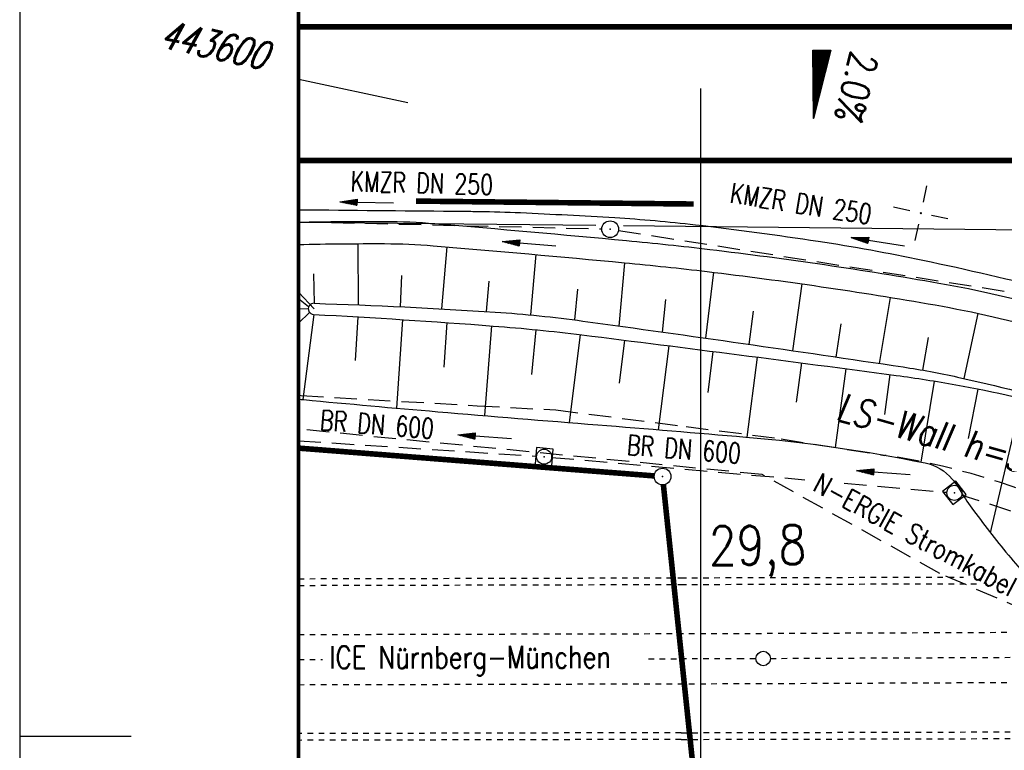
# Model space of a CAD drawing. Extents: x 0 to 1135, y 0 to 420.
# Tile 3 of 77: x 0 to 88, y 147 to 213. Entities that reach past the tile are written whole.
import ezdxf
from ezdxf.enums import TextEntityAlignment as Align

# ---------------------------------------------------------------- set-up
doc = ezdxf.new("R2010")
doc.units = 0
doc.header["$LTSCALE"] = 2
doc.header["$MEASUREMENT"] = 0
for name, pattern in [('ACAD_ISO03W100', [0.5, 0.25, -0.25]), ('ACAD_ISO05W100', [0.5, 0.25, -0.25]), ('AUSGEZOGEN', [0]), ('EinAusfädelung', [3.5, 2.5, -1]), ('GEMARKBAB', [3.7, 2, -0.5, 0.1, -0.5, 0.1, -0.5]), ('GESTRICH-X2', [1.5, 1, -0.5])]:
    doc.linetypes.add(name, pattern=pattern)
doc.layers.get('0').update_dxf_attribs({"color": 8, "linetype": 'AUSGEZOGEN'})
for name, color, linetype in [('Bahnachse', 7, 'CONTINUOUS'), ('BOESCHG', 8, 'AUSGEZOGEN'), ('BW-SCHRIFT', 8, 'AUSGEZOGEN'), ('EINAUSF', 8, 'EinAusfädelung'), ('FBRTOP', 8, 'AUSGEZOGEN'), ('GEF', 8, 'AUSGEZOGEN'), ('GEMARKGRZ', 8, 'GEMARKBAB'), ('Gleisachsen', 7, 'CONTINUOUS'), ('GRENZL-BAB', 7, 'AUSGEZOGEN'), ('GRENZP-BAB', 7, 'AUSGEZOGEN'), ('KANAL', 200, 'GESTRICH-X2'), ('LAERMWAND', 8, 'AUSGEZOGEN'), ('MULDE', 8, 'AUSGEZOGEN'), ('NETZ', 250, 'AUSGEZOGEN'), ('NZ', 8, 'AUSGEZOGEN'), ('PFEIL', 200, 'CONTINUOUS'), ('PFEILTOP', 8, 'AUSGEZOGEN'), ('RAHMEN', 250, 'AUSGEZOGEN'), ('SCHRIFT', 8, 'AUSGEZOGEN'), ('SCHSYMBOL', 200, 'AUSGEZOGEN'), ('STROMLTG', 8, 'AUSGEZOGEN'), ('TEXTO', 200, 'CONTINUOUS'), ('TUNNEL', 15, 'CONTINUOUS')]:
    doc.layers.add(name, color=color, linetype=linetype)
doc.styles.add('ROMANS', font='romans.shx', dxfattribs={"width": 0.8})

# ---------------------------------------------------------------- blocks, each defined once
blk = doc.blocks.new('IKR')
at = {"color": 0}
for p, q in [((0, 1), (0, 2.5)), ((-2.5, 0), (-1, 0)), ((1, 0), (2.5, 0)), ((0, -2.5), (0, -1))]:
    blk.add_line(p, q, dxfattribs=at)
blk.add_circle((0, 0), 0.05, dxfattribs=at)
blk.add_point((0, 0), dxfattribs=at)
blk = doc.blocks.new('*X16')
at = {"color": 0}
for p, q in [((725.827, 193.844), (727.436, 195.453)), ((725.827, 193.853), (727.427, 195.453)), ((725.827, 193.861), (727.418, 195.453)), ((725.827, 193.87), (727.409, 195.453)), ((725.827, 193.879), (727.401, 195.453)), ((725.827, 193.888), (727.392, 195.453)), ((725.827, 193.897), (727.383, 195.453)), ((725.827, 193.906), (727.374, 195.453)), ((725.827, 193.914), (727.365, 195.453)), ((725.827, 193.923), (727.356, 195.453)), ((725.827, 193.932), (727.347, 195.453)), ((725.827, 193.941), (727.339, 195.453)), ((725.827, 193.95), (727.33, 195.453)), ((725.827, 193.959), (727.321, 195.453)), ((725.827, 193.967), (727.312, 195.453)), ((725.827, 193.976), (727.303, 195.453)), ((725.827, 193.985), (727.294, 195.453)), ((725.827, 193.994), (727.286, 195.453)), ((725.827, 194.003), (727.277, 195.453)), ((725.827, 194.012), (727.268, 195.453)), ((725.827, 194.02), (727.259, 195.453)), ((725.827, 194.029), (727.25, 195.453)), ((725.827, 194.038), (727.241, 195.453)), ((725.827, 194.047), (727.233, 195.453)), ((725.827, 194.056), (727.224, 195.453)), ((725.827, 194.065), (727.215, 195.453)), ((725.827, 194.073), (727.206, 195.453)), ((725.827, 194.082), (727.197, 195.453)), ((725.827, 194.091), (727.188, 195.453)), ((725.827, 194.1), (727.18, 195.453)), ((725.827, 194.109), (727.171, 195.453)), ((725.827, 194.118), (727.162, 195.453)), ((725.827, 194.127), (727.153, 195.453)), ((725.827, 194.135), (727.144, 195.453)), ((725.827, 194.144), (727.135, 195.453)), ((725.827, 194.153), (727.127, 195.453)), ((725.827, 194.162), (727.118, 195.453)), ((725.827, 194.171), (727.109, 195.453)), ((725.827, 194.18), (727.1, 195.453)), ((725.827, 194.188), (727.091, 195.453)), ((725.827, 194.197), (727.082, 195.453)), ((725.827, 194.206), (727.073, 195.453)), ((725.827, 194.215), (727.065, 195.453)), ((725.827, 194.224), (727.056, 195.453)), ((725.827, 194.233), (727.047, 195.453)), ((725.827, 194.241), (727.038, 195.453)), ((725.827, 194.25), (727.029, 195.453)), ((725.827, 194.259), (727.02, 195.453)), ((725.827, 194.268), (727.012, 195.453)), ((725.827, 194.277), (727.003, 195.453)), ((725.827, 194.286), (726.994, 195.453)), ((725.827, 194.294), (726.985, 195.453)), ((725.827, 194.303), (726.976, 195.453)), ((725.827, 194.312), (726.967, 195.453)), ((725.827, 194.321), (726.959, 195.453)), ((725.827, 194.33), (726.95, 195.453)), ((725.827, 194.339), (726.941, 195.453)), ((725.827, 194.348), (726.932, 195.453)), ((725.827, 194.356), (726.923, 195.453)), ((725.827, 194.365), (726.914, 195.453)), ((725.827, 194.374), (726.906, 195.453)), ((725.827, 194.383), (726.897, 195.453)), ((725.827, 194.392), (726.888, 195.453)), ((725.827, 194.401), (726.879, 195.453)), ((725.827, 194.409), (726.87, 195.453)), ((725.827, 194.418), (726.861, 195.453)), ((725.827, 194.427), (726.853, 195.453)), ((725.827, 194.436), (726.844, 195.453)), ((725.827, 194.445), (726.835, 195.453)), ((725.827, 194.454), (726.826, 195.453)), ((725.827, 194.462), (726.817, 195.453)), ((725.827, 194.471), (726.808, 195.453)), ((725.827, 194.48), (726.799, 195.453)), ((725.827, 194.489), (726.791, 195.453)), ((725.827, 194.498), (726.782, 195.453)), ((725.827, 194.507), (726.773, 195.453)), ((725.827, 194.515), (726.764, 195.453)), ((725.827, 194.524), (726.755, 195.453)), ((725.827, 194.533), (726.746, 195.453)), ((725.827, 194.542), (726.738, 195.453)), ((725.827, 194.551), (726.729, 195.453)), ((725.827, 194.56), (726.72, 195.453)), ((725.827, 194.568), (726.711, 195.453)), ((725.827, 194.577), (726.702, 195.453)), ((725.827, 194.586), (726.693, 195.453)), ((725.827, 194.595), (726.685, 195.453)), ((725.827, 194.604), (726.676, 195.453)), ((725.827, 194.613), (726.667, 195.453)), ((725.827, 194.622), (726.658, 195.453)), ((725.827, 194.63), (726.649, 195.453)), ((725.827, 194.639), (726.64, 195.453)), ((725.827, 194.648), (726.632, 195.453)), ((725.827, 194.657), (726.623, 195.453)), ((725.827, 194.666), (726.614, 195.453)), ((725.827, 194.675), (726.605, 195.453)), ((725.827, 194.683), (726.596, 195.453)), ((725.827, 194.692), (726.587, 195.453)), ((725.827, 194.701), (726.579, 195.453)), ((725.827, 194.71), (726.57, 195.453)), ((725.827, 194.719), (726.561, 195.453)), ((725.827, 194.728), (726.552, 195.453)), ((725.827, 194.736), (726.543, 195.453)), ((725.827, 194.745), (726.534, 195.453)), ((725.827, 194.754), (726.525, 195.453)), ((725.827, 194.763), (726.517, 195.453)), ((725.827, 194.772), (726.508, 195.453)), ((725.827, 194.781), (726.499, 195.453)), ((725.827, 194.789), (726.49, 195.453)), ((725.827, 194.798), (726.481, 195.453)), ((725.827, 194.807), (726.472, 195.453)), ((725.827, 194.816), (726.464, 195.453)), ((725.827, 194.825), (726.455, 195.453)), ((725.827, 194.834), (726.446, 195.453)), ((725.827, 194.842), (726.437, 195.453)), ((725.827, 194.851), (726.428, 195.453)), ((725.827, 194.86), (726.419, 195.453)), ((725.827, 194.869), (726.411, 195.453)), ((725.827, 194.878), (726.402, 195.453)), ((725.827, 194.887), (726.393, 195.453)), ((725.827, 194.896), (726.384, 195.453)), ((725.827, 194.904), (726.375, 195.453)), ((725.827, 194.913), (726.366, 195.453)), ((725.827, 194.922), (726.358, 195.453)), ((725.827, 194.931), (726.349, 195.453)), ((725.827, 194.94), (726.34, 195.453)), ((725.827, 194.949), (726.331, 195.453)), ((725.827, 194.957), (726.322, 195.453)), ((725.827, 194.966), (726.313, 195.453)), ((725.827, 194.975), (726.305, 195.453)), ((725.827, 194.984), (726.296, 195.453)), ((725.827, 194.993), (726.287, 195.453)), ((725.827, 195.002), (726.278, 195.453)), ((725.827, 195.01), (726.269, 195.453)), ((725.827, 195.019), (726.26, 195.453)), ((725.827, 195.028), (726.251, 195.453)), ((725.827, 195.037), (726.243, 195.453)), ((725.827, 195.046), (726.234, 195.453)), ((725.827, 195.055), (726.225, 195.453)), ((725.827, 195.063), (726.216, 195.453)), ((725.827, 195.072), (726.207, 195.453)), ((725.827, 195.081), (726.198, 195.453)), ((725.827, 195.09), (726.19, 195.453)), ((725.827, 195.099), (726.181, 195.453)), ((725.827, 195.108), (726.172, 195.453)), ((725.827, 195.116), (726.163, 195.453)), ((725.827, 195.125), (726.154, 195.453)), ((725.827, 195.134), (726.145, 195.453)), ((725.827, 195.143), (726.137, 195.453)), ((725.827, 195.152), (726.128, 195.453)), ((725.827, 195.161), (726.119, 195.453)), ((725.827, 195.17), (726.11, 195.453)), ((725.827, 195.178), (726.101, 195.453)), ((725.827, 195.187), (726.092, 195.453)), ((725.827, 195.196), (726.084, 195.453)), ((725.827, 195.205), (726.075, 195.453)), ((725.827, 195.214), (726.066, 195.453)), ((725.827, 195.223), (726.057, 195.453)), ((725.827, 195.231), (726.048, 195.453)), ((725.827, 195.24), (726.039, 195.453)), ((725.827, 195.249), (726.031, 195.453)), ((725.827, 195.258), (726.022, 195.453)), ((725.827, 195.267), (726.013, 195.453)), ((725.827, 195.276), (726.004, 195.453)), ((725.827, 195.284), (725.995, 195.453)), ((725.827, 195.293), (725.986, 195.453)), ((725.827, 195.302), (725.977, 195.453)), ((725.827, 195.311), (725.969, 195.453)), ((725.827, 195.32), (725.96, 195.453)), ((725.827, 195.329), (725.951, 195.453)), ((725.827, 195.337), (725.942, 195.453)), ((725.827, 195.346), (725.933, 195.453)), ((725.827, 195.355), (725.924, 195.453)), ((725.827, 195.364), (725.916, 195.453)), ((725.827, 195.373), (725.907, 195.453)), ((725.827, 195.382), (725.898, 195.453)), ((725.827, 195.39), (725.889, 195.453)), ((725.827, 195.399), (725.88, 195.453)), ((725.827, 195.408), (725.871, 195.453)), ((725.827, 195.417), (725.863, 195.453)), ((725.827, 195.426), (725.854, 195.453)), ((725.827, 195.435), (725.845, 195.453)), ((725.827, 195.444), (725.836, 195.453)), ((725.827, 193.826), (727.433, 195.433)), ((725.827, 193.817), (727.43, 195.421)), ((725.827, 193.808), (727.427, 195.409)), ((725.827, 193.799), (727.424, 195.397)), ((725.827, 193.791), (727.421, 195.385)), ((725.827, 193.782), (727.418, 195.373)), ((725.827, 193.773), (727.414, 195.361)), ((725.827, 193.764), (727.411, 195.349)), ((725.827, 193.755), (727.408, 195.337)), ((725.827, 193.746), (727.405, 195.325)), ((725.827, 193.738), (727.402, 195.313)), ((725.827, 193.729), (727.399, 195.301)), ((725.827, 193.72), (727.395, 195.289)), ((725.827, 193.711), (727.392, 195.277)), ((725.827, 193.702), (727.389, 195.265)), ((725.827, 193.693), (727.386, 195.253)), ((725.827, 193.685), (727.383, 195.241)), ((725.827, 193.676), (727.38, 195.229)), ((725.827, 193.667), (727.377, 195.217)), ((725.827, 193.658), (727.373, 195.205)), ((725.827, 193.649), (727.37, 195.193)), ((725.827, 193.64), (727.367, 195.181)), ((725.827, 193.632), (727.364, 195.169)), ((725.827, 193.623), (727.361, 195.157)), ((725.827, 193.614), (727.358, 195.145)), ((725.827, 193.605), (727.354, 195.133)), ((725.827, 193.596), (727.351, 195.121)), ((725.827, 193.587), (727.348, 195.109)), ((725.827, 193.579), (727.345, 195.097)), ((725.827, 193.57), (727.342, 195.085)), ((725.827, 193.561), (727.339, 195.073)), ((725.827, 193.552), (727.336, 195.061)), ((725.827, 193.543), (727.332, 195.049)), ((725.827, 193.534), (727.329, 195.037)), ((725.827, 193.525), (727.326, 195.025)), ((725.827, 193.517), (727.323, 195.013)), ((725.827, 193.508), (727.32, 195.001)), ((725.827, 193.499), (727.317, 194.989)), ((725.827, 193.49), (727.313, 194.977)), ((725.827, 193.481), (727.31, 194.965)), ((725.827, 193.472), (727.307, 194.953)), ((725.827, 193.464), (727.304, 194.941)), ((725.827, 193.455), (727.301, 194.929)), ((725.827, 193.446), (727.298, 194.917)), ((725.827, 193.437), (727.295, 194.905)), ((725.827, 193.428), (727.291, 194.893)), ((725.827, 193.419), (727.288, 194.881)), ((725.827, 193.411), (727.285, 194.869)), ((725.827, 193.402), (727.282, 194.857)), ((725.827, 193.393), (727.279, 194.845)), ((725.827, 193.384), (727.276, 194.833)), ((725.827, 193.375), (727.272, 194.821)), ((725.827, 193.366), (727.269, 194.809)), ((725.827, 193.358), (727.266, 194.797)), ((725.827, 193.349), (727.263, 194.785)), ((725.827, 193.34), (727.26, 194.773)), ((725.827, 193.331), (727.257, 194.761)), ((725.827, 193.322), (727.254, 194.749)), ((725.827, 193.313), (727.25, 194.737)), ((725.827, 193.305), (727.247, 194.725)), ((725.827, 193.296), (727.244, 194.713)), ((725.827, 193.287), (727.241, 194.701)), ((725.827, 193.278), (727.238, 194.689)), ((725.827, 193.269), (727.235, 194.677)), ((725.827, 193.26), (727.231, 194.665)), ((725.827, 193.251), (727.228, 194.653)), ((725.827, 193.243), (727.225, 194.641)), ((725.827, 193.234), (727.222, 194.629)), ((725.827, 193.225), (727.219, 194.617)), ((725.827, 193.216), (727.216, 194.605)), ((725.827, 193.207), (727.213, 194.593)), ((725.827, 193.198), (727.209, 194.581)), ((725.827, 193.19), (727.206, 194.569)), ((725.827, 193.181), (727.203, 194.557)), ((725.827, 193.172), (727.2, 194.545)), ((725.827, 193.163), (727.197, 194.533)), ((725.827, 193.154), (727.194, 194.521)), ((725.827, 193.145), (727.19, 194.509)), ((725.827, 193.137), (727.187, 194.497)), ((725.827, 193.128), (727.184, 194.485)), ((725.827, 193.119), (727.181, 194.473)), ((725.827, 193.11), (727.178, 194.461)), ((725.827, 193.101), (727.175, 194.449)), ((725.827, 193.092), (727.172, 194.437)), ((725.827, 193.084), (727.168, 194.425)), ((725.827, 193.075), (727.165, 194.413)), ((725.827, 193.066), (727.162, 194.401)), ((725.827, 193.057), (727.159, 194.389)), ((725.827, 193.048), (727.156, 194.377)), ((725.827, 193.039), (727.153, 194.365)), ((725.827, 193.031), (727.149, 194.353)), ((725.827, 193.022), (727.146, 194.341)), ((725.827, 193.013), (727.143, 194.329)), ((725.827, 193.004), (727.14, 194.317)), ((725.827, 192.995), (727.137, 194.305)), ((725.827, 192.986), (727.134, 194.293)), ((725.827, 192.977), (727.131, 194.281)), ((725.827, 192.969), (727.127, 194.269)), ((725.827, 192.96), (727.124, 194.257)), ((725.827, 192.951), (727.121, 194.245)), ((725.827, 192.942), (727.118, 194.233)), ((725.827, 192.933), (727.115, 194.221)), ((725.827, 192.924), (727.112, 194.209)), ((725.827, 192.916), (727.108, 194.197)), ((725.827, 192.907), (727.105, 194.185)), ((725.827, 192.898), (727.102, 194.173)), ((725.827, 192.889), (727.099, 194.161)), ((725.827, 192.88), (727.096, 194.15)), ((725.827, 192.871), (727.093, 194.138)), ((725.827, 192.863), (727.09, 194.126)), ((725.827, 192.854), (727.086, 194.114)), ((725.827, 192.845), (727.083, 194.102)), ((725.827, 192.836), (727.08, 194.09)), ((725.827, 192.827), (727.077, 194.078)), ((725.827, 192.818), (727.074, 194.066)), ((725.827, 192.81), (727.071, 194.054)), ((725.827, 192.801), (727.068, 194.042)), ((725.827, 192.792), (727.064, 194.03)), ((725.827, 192.783), (727.061, 194.018)), ((725.827, 192.774), (727.058, 194.006)), ((725.827, 192.765), (727.055, 193.994)), ((725.827, 192.757), (727.052, 193.982)), ((725.827, 192.748), (727.049, 193.97)), ((725.827, 192.739), (727.045, 193.958)), ((725.827, 192.73), (727.042, 193.946)), ((725.827, 192.721), (727.039, 193.934)), ((725.827, 192.712), (727.036, 193.922)), ((725.827, 192.703), (727.033, 193.91)), ((725.827, 192.695), (727.03, 193.898)), ((725.827, 192.686), (727.027, 193.886)), ((725.827, 192.677), (727.023, 193.874)), ((725.827, 192.668), (727.02, 193.862)), ((725.827, 192.659), (727.017, 193.85)), ((725.827, 192.65), (727.014, 193.838)), ((725.827, 192.642), (727.011, 193.826)), ((725.827, 192.633), (727.008, 193.814)), ((725.827, 192.624), (727.004, 193.802)), ((725.827, 192.615), (727.001, 193.79)), ((725.827, 192.606), (726.998, 193.778)), ((725.827, 192.597), (726.995, 193.766)), ((725.827, 192.589), (726.992, 193.754)), ((725.827, 192.58), (726.989, 193.742)), ((725.827, 192.571), (726.986, 193.73)), ((725.827, 192.562), (726.982, 193.718)), ((725.827, 192.553), (726.979, 193.706)), ((725.827, 192.544), (726.976, 193.694)), ((725.827, 192.536), (726.973, 193.682)), ((725.827, 192.527), (726.97, 193.67)), ((725.827, 192.518), (726.967, 193.658)), ((725.827, 192.509), (726.963, 193.646)), ((725.827, 192.5), (726.96, 193.634)), ((725.827, 192.491), (726.957, 193.622)), ((725.827, 192.483), (726.954, 193.61)), ((725.827, 192.474), (726.951, 193.598)), ((725.827, 192.465), (726.948, 193.586)), ((725.827, 192.456), (726.945, 193.574)), ((725.827, 192.447), (726.941, 193.562)), ((725.827, 192.438), (726.938, 193.55)), ((725.827, 192.429), (726.935, 193.538)), ((725.827, 192.421), (726.932, 193.526)), ((725.827, 192.412), (726.929, 193.514)), ((725.827, 192.403), (726.926, 193.502)), ((725.827, 192.394), (726.922, 193.49)), ((725.827, 192.385), (726.919, 193.478)), ((725.827, 192.376), (726.916, 193.466)), ((725.827, 192.368), (726.913, 193.454)), ((725.827, 192.359), (726.91, 193.442)), ((725.827, 192.35), (726.907, 193.43)), ((725.827, 192.341), (726.904, 193.418)), ((725.827, 192.332), (726.9, 193.406)), ((725.827, 192.323), (726.897, 193.394)), ((725.827, 192.315), (726.894, 193.382)), ((725.827, 192.306), (726.891, 193.37)), ((725.827, 192.297), (726.888, 193.358)), ((725.827, 192.288), (726.885, 193.346)), ((725.827, 192.279), (726.881, 193.334)), ((725.827, 192.27), (726.878, 193.322)), ((725.827, 192.262), (726.875, 193.31)), ((725.827, 192.253), (726.872, 193.298)), ((725.827, 192.244), (726.869, 193.286)), ((725.827, 192.235), (726.866, 193.274)), ((725.827, 192.226), (726.863, 193.262)), ((725.827, 192.217), (726.859, 193.25)), ((725.827, 192.209), (726.856, 193.238)), ((725.827, 192.2), (726.853, 193.226)), ((725.827, 192.191), (726.85, 193.214)), ((725.827, 192.182), (726.847, 193.202)), ((725.827, 192.173), (726.844, 193.19)), ((725.827, 192.164), (726.84, 193.178)), ((725.827, 192.155), (726.837, 193.166)), ((725.827, 192.147), (726.834, 193.154)), ((725.827, 192.138), (726.831, 193.142)), ((725.827, 192.129), (726.828, 193.13)), ((725.827, 192.12), (726.825, 193.118)), ((725.827, 192.111), (726.822, 193.106)), ((725.827, 192.102), (726.818, 193.094)), ((725.827, 192.094), (726.815, 193.082)), ((725.827, 192.085), (726.812, 193.07)), ((725.827, 192.076), (726.809, 193.058)), ((725.827, 192.067), (726.806, 193.046)), ((725.827, 192.058), (726.803, 193.034)), ((725.827, 192.049), (726.799, 193.022)), ((725.827, 192.041), (726.796, 193.01)), ((725.827, 192.032), (726.793, 192.998)), ((725.827, 192.023), (726.79, 192.986)), ((725.827, 192.014), (726.787, 192.974)), ((725.827, 192.005), (726.784, 192.962)), ((725.827, 191.996), (726.781, 192.95)), ((725.827, 191.988), (726.777, 192.938)), ((725.827, 191.979), (726.774, 192.926)), ((725.827, 191.97), (726.771, 192.914)), ((725.827, 191.961), (726.768, 192.902)), ((725.827, 191.952), (726.765, 192.89)), ((725.827, 191.943), (726.762, 192.878)), ((725.827, 191.935), (726.758, 192.866)), ((725.827, 191.926), (726.755, 192.854)), ((725.827, 191.917), (726.752, 192.842)), ((725.827, 191.908), (726.749, 192.83)), ((725.827, 191.899), (726.746, 192.818)), ((725.827, 191.89), (726.743, 192.806)), ((725.827, 191.881), (726.74, 192.794)), ((725.827, 191.873), (726.736, 192.782)), ((725.827, 191.864), (726.733, 192.77)), ((725.827, 191.855), (726.73, 192.758)), ((725.827, 191.846), (726.727, 192.746)), ((725.827, 191.837), (726.724, 192.734)), ((725.827, 191.828), (726.721, 192.722)), ((725.827, 191.82), (726.717, 192.71)), ((725.827, 191.811), (726.714, 192.698)), ((725.827, 191.802), (726.711, 192.686)), ((725.827, 191.793), (726.708, 192.674)), ((725.827, 191.784), (726.705, 192.662)), ((725.827, 191.775), (726.702, 192.65)), ((725.827, 191.767), (726.699, 192.639)), ((725.827, 191.758), (726.695, 192.627)), ((725.827, 191.749), (726.692, 192.615)), ((725.827, 191.74), (726.689, 192.603)), ((725.827, 191.731), (726.686, 192.591)), ((725.827, 191.722), (726.683, 192.579)), ((725.827, 191.714), (726.68, 192.567)), ((725.827, 191.705), (726.677, 192.555)), ((725.827, 191.696), (726.673, 192.543)), ((725.827, 191.687), (726.67, 192.531)), ((725.827, 191.678), (726.667, 192.519)), ((725.827, 191.669), (726.664, 192.507)), ((725.827, 191.66), (726.661, 192.495)), ((725.827, 191.652), (726.658, 192.483)), ((725.827, 191.643), (726.654, 192.471)), ((725.827, 191.634), (726.651, 192.459)), ((725.827, 191.625), (726.648, 192.447)), ((725.827, 191.616), (726.645, 192.435)), ((725.827, 191.607), (726.642, 192.423)), ((725.827, 191.599), (726.639, 192.411)), ((725.827, 191.59), (726.636, 192.399)), ((725.827, 191.581), (726.632, 192.387)), ((725.827, 191.572), (726.629, 192.375)), ((725.827, 191.563), (726.626, 192.363)), ((725.827, 191.554), (726.623, 192.351)), ((725.827, 191.546), (726.62, 192.339)), ((725.827, 191.537), (726.617, 192.327)), ((725.827, 191.528), (726.613, 192.315)), ((725.827, 191.519), (726.61, 192.303)), ((725.827, 191.51), (726.607, 192.291)), ((725.827, 191.501), (726.604, 192.279)), ((725.827, 191.493), (726.601, 192.267)), ((725.827, 191.484), (726.598, 192.255)), ((725.827, 191.475), (726.595, 192.243)), ((725.827, 191.466), (726.591, 192.231)), ((725.827, 191.457), (726.588, 192.219)), ((725.827, 191.448), (726.585, 192.207)), ((725.827, 191.44), (726.582, 192.195)), ((725.827, 191.431), (726.579, 192.183)), ((725.827, 191.422), (726.576, 192.171)), ((725.827, 191.413), (726.572, 192.159)), ((725.827, 191.404), (726.569, 192.147)), ((725.827, 191.395), (726.566, 192.135)), ((725.827, 191.386), (726.563, 192.123)), ((725.827, 191.378), (726.56, 192.111)), ((725.827, 191.369), (726.557, 192.099)), ((725.827, 191.36), (726.554, 192.087)), ((725.827, 191.351), (726.55, 192.075)), ((725.827, 191.342), (726.547, 192.063)), ((725.827, 191.333), (726.544, 192.051)), ((725.827, 191.325), (726.541, 192.039)), ((725.827, 191.316), (726.538, 192.027)), ((725.827, 191.307), (726.535, 192.015)), ((725.827, 191.298), (726.531, 192.003)), ((725.827, 191.289), (726.528, 191.991)), ((725.827, 191.28), (726.525, 191.979)), ((725.827, 191.272), (726.522, 191.967)), ((725.827, 191.263), (726.519, 191.955)), ((725.827, 191.254), (726.516, 191.943)), ((725.827, 191.245), (726.513, 191.931)), ((725.827, 191.236), (726.509, 191.919)), ((725.827, 191.227), (726.506, 191.907)), ((725.827, 191.219), (726.503, 191.895)), ((725.827, 191.21), (726.5, 191.883)), ((725.827, 191.201), (726.497, 191.871)), ((725.827, 191.192), (726.494, 191.859)), ((725.827, 191.183), (726.49, 191.847)), ((725.827, 191.174), (726.487, 191.835)), ((725.827, 191.166), (726.484, 191.823)), ((725.827, 191.157), (726.481, 191.811)), ((725.827, 191.148), (726.478, 191.799)), ((725.827, 191.139), (726.475, 191.787)), ((725.827, 191.13), (726.472, 191.775)), ((725.827, 191.121), (726.468, 191.763)), ((725.827, 191.112), (726.465, 191.751)), ((725.827, 191.104), (726.462, 191.739)), ((725.827, 191.095), (726.459, 191.727)), ((725.827, 191.086), (726.456, 191.715)), ((725.827, 191.077), (726.453, 191.703)), ((725.827, 191.068), (726.449, 191.691)), ((725.827, 191.059), (726.446, 191.679)), ((725.827, 191.051), (726.443, 191.667)), ((725.827, 191.042), (726.44, 191.655)), ((725.827, 191.033), (726.437, 191.643)), ((725.827, 191.024), (726.434, 191.631)), ((725.827, 191.015), (726.431, 191.619)), ((725.827, 191.006), (726.427, 191.607)), ((725.827, 190.998), (726.424, 191.595)), ((725.827, 190.989), (726.421, 191.583)), ((725.827, 190.98), (726.418, 191.571)), ((725.827, 190.971), (726.415, 191.559)), ((725.827, 190.962), (726.412, 191.547)), ((725.827, 190.953), (726.408, 191.535)), ((725.827, 190.945), (726.405, 191.523)), ((725.827, 190.936), (726.402, 191.511)), ((725.827, 190.927), (726.399, 191.499)), ((725.827, 190.918), (726.396, 191.487)), ((725.827, 190.909), (726.393, 191.475)), ((725.827, 190.9), (726.39, 191.463)), ((725.827, 190.892), (726.386, 191.451)), ((725.827, 190.883), (726.383, 191.439)), ((725.827, 190.874), (726.38, 191.427)), ((725.827, 190.865), (726.377, 191.415)), ((725.827, 190.856), (726.374, 191.403)), ((725.827, 190.847), (726.371, 191.391)), ((725.827, 190.838), (726.367, 191.379)), ((725.827, 190.83), (726.364, 191.367)), ((725.827, 190.821), (726.361, 191.355)), ((725.827, 190.812), (726.358, 191.343)), ((725.827, 190.803), (726.355, 191.331)), ((725.827, 190.794), (726.352, 191.319)), ((725.827, 190.785), (726.349, 191.307)), ((725.827, 190.777), (726.345, 191.295)), ((725.827, 190.768), (726.342, 191.283)), ((725.827, 190.759), (726.339, 191.271)), ((725.827, 190.75), (726.336, 191.259)), ((725.827, 190.741), (726.333, 191.247)), ((725.827, 190.732), (726.33, 191.235)), ((725.827, 190.724), (726.326, 191.223)), ((725.827, 190.715), (726.323, 191.211)), ((725.827, 190.706), (726.32, 191.199)), ((725.827, 190.697), (726.317, 191.187)), ((725.827, 190.688), (726.314, 191.175)), ((725.827, 190.679), (726.311, 191.163)), ((725.827, 190.671), (726.308, 191.151)), ((725.827, 190.662), (726.304, 191.139)), ((725.827, 190.653), (726.301, 191.128)), ((725.827, 190.644), (726.298, 191.116)), ((725.827, 190.635), (726.295, 191.104)), ((725.827, 190.626), (726.292, 191.092)), ((725.827, 190.618), (726.289, 191.08)), ((725.827, 190.609), (726.286, 191.068)), ((725.827, 190.6), (726.282, 191.056)), ((725.827, 190.591), (726.279, 191.044)), ((725.827, 190.582), (726.276, 191.032)), ((725.827, 190.573), (726.273, 191.02)), ((725.827, 190.564), (726.27, 191.008)), ((725.827, 190.556), (726.267, 190.996)), ((725.827, 190.547), (726.263, 190.984)), ((725.827, 190.538), (726.26, 190.972)), ((725.827, 190.529), (726.257, 190.96)), ((725.827, 190.52), (726.254, 190.948)), ((725.827, 190.511), (726.251, 190.936)), ((725.827, 190.503), (726.248, 190.924)), ((725.827, 190.494), (726.245, 190.912)), ((725.827, 190.485), (726.241, 190.9)), ((725.827, 190.476), (726.238, 190.888)), ((725.827, 190.467), (726.235, 190.876)), ((725.827, 190.458), (726.232, 190.864)), ((725.827, 190.45), (726.229, 190.852)), ((725.827, 190.441), (726.226, 190.84)), ((725.827, 190.432), (726.222, 190.828)), ((725.827, 190.423), (726.219, 190.816)), ((725.827, 190.414), (726.216, 190.804)), ((725.827, 190.405), (726.213, 190.792)), ((725.827, 190.397), (726.21, 190.78)), ((725.827, 190.388), (726.207, 190.768)), ((725.827, 190.379), (726.204, 190.756)), ((725.827, 190.37), (726.2, 190.744)), ((725.827, 190.361), (726.197, 190.732)), ((725.827, 190.352), (726.194, 190.72)), ((725.827, 190.344), (726.191, 190.708)), ((725.827, 190.335), (726.188, 190.696)), ((725.827, 190.326), (726.185, 190.684)), ((725.827, 190.317), (726.181, 190.672)), ((725.827, 190.308), (726.178, 190.66)), ((725.827, 190.299), (726.175, 190.648)), ((725.827, 190.29), (726.172, 190.636)), ((725.827, 190.282), (726.169, 190.624)), ((725.827, 190.273), (726.166, 190.612)), ((725.827, 190.264), (726.163, 190.6)), ((725.827, 190.255), (726.159, 190.588)), ((725.827, 190.246), (726.156, 190.576)), ((725.827, 190.237), (726.153, 190.564)), ((725.827, 190.229), (726.15, 190.552)), ((725.827, 190.22), (726.147, 190.54)), ((725.827, 190.211), (726.144, 190.528)), ((725.827, 190.202), (726.14, 190.516)), ((725.827, 190.193), (726.137, 190.504)), ((725.827, 190.184), (726.134, 190.492)), ((725.827, 190.176), (726.131, 190.48)), ((725.827, 190.167), (726.128, 190.468)), ((725.827, 190.158), (726.125, 190.456)), ((725.827, 190.149), (726.122, 190.444)), ((725.827, 190.14), (726.118, 190.432)), ((725.827, 190.131), (726.115, 190.42)), ((725.827, 190.123), (726.112, 190.408)), ((725.827, 190.114), (726.109, 190.396)), ((725.827, 190.105), (726.106, 190.384)), ((725.827, 190.096), (726.103, 190.372)), ((725.827, 190.087), (726.099, 190.36)), ((725.827, 190.078), (726.096, 190.348)), ((725.827, 190.07), (726.093, 190.336)), ((725.827, 190.061), (726.09, 190.324)), ((725.827, 190.052), (726.087, 190.312)), ((725.827, 190.043), (726.084, 190.3)), ((725.827, 190.034), (726.081, 190.288)), ((725.827, 190.025), (726.077, 190.276)), ((725.827, 190.016), (726.074, 190.264)), ((725.827, 190.008), (726.071, 190.252)), ((725.827, 189.999), (726.068, 190.24)), ((725.827, 189.99), (726.065, 190.228)), ((725.827, 189.981), (726.062, 190.216)), ((725.827, 189.972), (726.058, 190.204)), ((725.827, 189.963), (726.055, 190.192)), ((725.827, 189.955), (726.052, 190.18)), ((725.827, 189.946), (726.049, 190.168)), ((725.827, 189.937), (726.046, 190.156)), ((725.827, 189.928), (726.043, 190.144)), ((725.827, 189.919), (726.04, 190.132)), ((725.827, 189.91), (726.036, 190.12)), ((725.827, 189.902), (726.033, 190.108)), ((725.827, 189.893), (726.03, 190.096)), ((725.827, 189.884), (726.027, 190.084)), ((725.827, 189.875), (726.024, 190.072)), ((725.827, 189.866), (726.021, 190.06)), ((725.827, 189.857), (726.017, 190.048)), ((725.827, 189.849), (726.014, 190.036)), ((725.827, 189.84), (726.011, 190.024)), ((725.827, 189.831), (726.008, 190.012)), ((725.827, 189.822), (726.005, 190)), ((725.827, 189.813), (726.002, 189.988)), ((725.827, 189.804), (725.999, 189.976)), ((725.827, 189.796), (725.995, 189.964)), ((725.827, 189.787), (725.992, 189.952)), ((725.827, 189.778), (725.989, 189.94)), ((725.827, 189.769), (725.986, 189.928)), ((725.827, 189.76), (725.983, 189.916)), ((725.827, 189.751), (725.98, 189.904)), ((725.827, 189.742), (725.976, 189.892)), ((725.827, 189.734), (725.973, 189.88)), ((725.827, 189.725), (725.97, 189.868)), ((725.827, 189.716), (725.967, 189.856)), ((725.827, 189.707), (725.964, 189.844)), ((725.827, 189.698), (725.961, 189.832)), ((725.827, 189.689), (725.958, 189.82)), ((725.827, 189.681), (725.954, 189.808)), ((725.827, 189.672), (725.951, 189.796)), ((725.827, 189.663), (725.948, 189.784)), ((725.827, 189.654), (725.945, 189.772)), ((725.827, 189.645), (725.942, 189.76)), ((725.827, 189.636), (725.939, 189.748)), ((725.827, 189.628), (725.935, 189.736)), ((725.827, 189.619), (725.932, 189.724)), ((725.827, 189.61), (725.929, 189.712)), ((725.827, 189.601), (725.926, 189.7)), ((725.827, 189.592), (725.923, 189.688)), ((725.827, 189.583), (725.92, 189.676)), ((725.827, 189.575), (725.917, 189.664)), ((725.827, 189.566), (725.913, 189.652)), ((725.827, 189.557), (725.91, 189.64)), ((725.827, 189.548), (725.907, 189.628)), ((725.827, 189.539), (725.904, 189.616)), ((725.827, 189.53), (725.901, 189.605)), ((725.827, 189.521), (725.898, 189.593)), ((725.827, 189.513), (725.895, 189.581)), ((725.827, 189.504), (725.891, 189.569)), ((725.827, 189.495), (725.888, 189.557)), ((725.827, 189.486), (725.885, 189.545)), ((725.827, 189.477), (725.882, 189.533)), ((725.827, 189.468), (725.879, 189.521)), ((725.827, 189.46), (725.876, 189.509)), ((725.827, 189.451), (725.872, 189.497)), ((725.827, 189.442), (725.869, 189.485)), ((725.827, 189.433), (725.866, 189.473)), ((725.827, 189.424), (725.863, 189.461)), ((725.827, 189.415), (725.86, 189.449)), ((725.827, 189.407), (725.857, 189.437)), ((725.827, 189.398), (725.854, 189.425)), ((725.827, 189.389), (725.85, 189.413)), ((725.827, 189.38), (725.847, 189.401)), ((725.827, 189.371), (725.844, 189.389)), ((725.827, 189.362), (725.841, 189.377)), ((725.827, 189.354), (725.838, 189.365)), ((725.827, 189.345), (725.835, 189.353)), ((725.827, 189.336), (725.831, 189.341))]:
    blk.add_line(p, q, dxfattribs=at)
blk = doc.blocks.new('GEF')
at = {"color": 0}
for p, q in [((0.01, 0.018), (0.01, 6.148)), ((1.622, 6.148), (0.01, 0.018)), ((0.01, 6.148), (1.622, 6.148))]:
    blk.add_line(p, q, dxfattribs=at)
blk.add_blockref('*X16', (-725.817, -189.305), dxfattribs=at)
blk = doc.blocks.new('GST')
at = {"color": 0}
blk.add_circle((0, 0), 0.75, dxfattribs=at)
blk.add_point((0, 0), dxfattribs=at)
blk = doc.blocks.new('10')
blk.add_blockref('GST', (0, 0))
blk = doc.blocks.new('20')
blk.add_lwpolyline([(-0.754, -0.751), (0.754, -0.751), (0.754, 0.75), (-0.754, 0.75)], close=True)
blk.add_circle((0, 0), 0.676)
blk.add_point((0, 0))
blk = doc.blocks.new('PFEIL2')
at = {"color": 0}
for p, q in [((0.88, 0.002), (-2.401, -0.012)), ((0.881, -0.271), (0.879, 0.276)), ((0.879, 0.276), (2.429, 0.009)), ((0.911, 0.27), (0.879, 0.265)), ((0.965, 0.261), (0.879, 0.246)), ((1.019, 0.252), (0.879, 0.228)), ((1.073, 0.242), (0.879, 0.209)), ((1.127, 0.233), (0.879, 0.191)), ((1.181, 0.224), (0.879, 0.172)), ((1.235, 0.214), (0.879, 0.154)), ((1.289, 0.205), (0.879, 0.135)), ((1.343, 0.196), (0.879, 0.117)), ((1.397, 0.187), (0.879, 0.098)), ((1.451, 0.177), (0.879, 0.08)), ((1.505, 0.168), (0.879, 0.061)), ((1.559, 0.159), (0.88, 0.043)), ((1.613, 0.149), (0.88, 0.024)), ((1.668, 0.14), (0.88, 0.006)), ((1.722, 0.131), (0.88, -0.013)), ((1.776, 0.121), (0.88, -0.031)), ((1.83, 0.112), (0.88, -0.05)), ((1.884, 0.103), (0.88, -0.068)), ((1.938, 0.094), (0.88, -0.087)), ((1.992, 0.084), (0.88, -0.105)), ((2.046, 0.075), (0.88, -0.124)), ((2.1, 0.066), (0.88, -0.142)), ((2.154, 0.056), (0.88, -0.161)), ((2.208, 0.047), (0.88, -0.179)), ((2.262, 0.038), (0.881, -0.198)), ((2.316, 0.029), (0.881, -0.216)), ((2.37, 0.019), (0.881, -0.235)), ((2.424, 0.01), (0.881, -0.253)), ((2.429, 0.009), (0.881, -0.271))]:
    blk.add_line(p, q, dxfattribs=at)

msp = doc.modelspace()

# ---------------------------------------------------------------- linework, layer by layer
at = {"layer": 'Bahnachse', "linetype": 'ACAD_ISO05W100'}
for points in [[(25, 155.359), (27.159, 155.364)], [(56.373, 155.436), (59.281, 155.443), (64.449, 155.454), (66.008, 155.461)], [(67.308, 155.467), (166.007, 155.907)]]:
    msp.add_lwpolyline(points, dxfattribs=at)
at = {"layer": 'Bahnachse', "linetype": 'Continuous'}
msp.add_circle((66.656, 155.455), 0.65, dxfattribs=at)
at = {"layer": 'BOESCHG'}
for p, q in [((30.363, 187.178), (30.338, 192.671)), ((37.86, 186.82), (38.329, 192.378)), ((45.816, 186.274), (46.299, 191.686)), ((53.731, 185.284), (54.265, 190.956)), ((26.432, 187.319), (26.385, 189.972)), ((34.152, 187.012), (34.245, 189.827)), ((61.508, 184.192), (62.219, 190.101)), ((41.841, 186.581), (42.078, 189.309)), ((69.3, 183.071), (70.151, 189.059)), ((49.778, 185.828), (50.03, 188.577)), ((25.905, 186.999), (25, 187.724)), ((57.62, 184.741), (57.933, 187.648)), ((77.088, 181.924), (78.059, 187.849)), ((25.872, 186.812), (25, 186.798)), ((25.995, 186.492), (25, 185.537)), ((26.372, 186.32), (25.393, 178.684)), ((65.405, 183.634), (65.796, 186.618)), ((84.665, 180.571), (85.928, 186.415)), ((30.114, 182.184), (30.343, 186.101)), ((33.825, 177.913), (34.335, 185.856)), ((38.045, 181.58), (38.326, 185.588)), ((73.194, 182.501), (73.651, 185.488)), ((41.704, 177.242), (42.316, 185.297)), ((45.902, 180.938), (46.3, 184.948)), ((49.3, 176.619), (50.276, 184.505)), ((53.76, 180.155), (54.245, 184.009)), ((80.978, 181.32), (81.49, 184.251)), ((57.257, 175.979), (58.213, 183.507)), ((61.71, 179.325), (62.181, 183.001)), ((65.219, 175.313), (66.148, 182.489)), ((69.653, 178.443), (70.115, 181.973)), ((73.149, 174.4), (74.081, 181.452)), ((77.569, 177.349), (78.046, 180.925)), ((80.81, 173.076), (82.003, 180.345)), ((85.056, 175.197), (85.939, 179.629)), ((87.03, 166.74), (89.848, 178.783))]:
    msp.add_line(p, q, dxfattribs=at)
for points in [[(26.415, 187.319, -0.008599), (42.642, 186.529, -0.017698), (50.497, 185.731, -0.003001), (79.204, 181.609, -0.017577), (84.074, 180.703, -0.012666), (94.666, 178.063, -0.023509), (100.258, 176.231, -0.013277), (110.342, 172.084, 0.013005), (120.636, 167.844, 0.000395), (131.313, 163.777, -0.000777), (136.747, 161.703, -0.000284), (137.812, 161.294, -0.00003), (148.016, 157.366, -0.009516), (154.594, 154.689, 0.008088), (162.324, 151.517, 0.108801), (164.814, 151.125, 0.04115), (171.345, 152.062)], [(25, 178.723, 0.001089), (25.469, 178.677, 0.00246), (37.498, 177.596, 0.001356), (51.824, 176.418, -0.001464), (65.091, 175.324, -0.029093), (81.171, 173.003, -0.171629), (83.598, 171.543, -0.037492), (84.376, 170.441, 0.024446), (85.522, 168.722, 0.014127), (88.854, 164.478, 0.029536), (90.62, 162.593, 0.083661), (94.569, 159.938, 0.028171), (107.672, 154.875, 0.00003), (117.197, 151.799, -0.000044), (123.604, 149.729, -0.000048), (130.611, 147.465, 0.000041), (138.829, 144.81, 0.028446), (141.265, 144.173, 0.010027), (148.292, 142.904, 0.129436), (153.603, 143.43, 0.081287), (160.912, 147.6)]]:
    msp.add_lwpolyline(points, format="xyb", dxfattribs=at)
at = {"layer": 'BOESCHG', "flags": 128}
msp.add_lwpolyline([(26.349, 186.321, -0.0059), (42.463, 185.284, -0.011941), (50.402, 184.488, -0.002234), (78.589, 180.852, -0.011731), (83.936, 180.01, -0.021739), (94.145, 177.693, -0.037875), (99.81, 175.674, -0.028656), (107.424, 171.755, 0.02112), (117.669, 166.285, 0.002936), (127.248, 161.749, 0.007092), (131.25, 159.951, 0.022884), (135.247, 158.435, -0.008394), (146.256, 154.623, -0.024196), (151.589, 152.378, -0.013358), (160.912, 147.6)], format="xyb", dxfattribs=at)
at = {"layer": 'BOESCHG'}
msp.add_arc((26.372, 186.821), 0.5, 85.12367, 267.33064, dxfattribs=at)
at = {"layer": 'EINAUSF', "const_width": 0.5, "flags": 128}
msp.add_lwpolyline([(25, 200.131), (91.238, 200.131)], dxfattribs=at)
at = {"layer": 'FBRTOP'}
for points in [[(661.143, 179.109, 0.000001), (685.944, 183.769, 0.000098)], [(439.533, 157.453, -0.00093), (440.961, 156.693, -0.001842), (441.68, 156.305, -0.000702), (443.25, 155.448, 0.000895), (444.481, 154.776, 0.031517), (447.676, 153.293, 0.030859), (451.101, 152.196, 0.030259), (454.59, 151.533, 0.030943), (458.056, 151.306, 0.000875), (468.275, 151.288, 0.000286), (499.488, 151.305, 0.000004), (556.365, 151.37, 0.000067)], [(700.607, 186.532, -0.000002), (715, 189.244, -0.000023)], [(323.991, 279.883, -0.000006), (352.817, 279.883, -0.000191)], [(25, 195.715, -0.000626), (25.999, 195.707, -0.000093), (39.702, 195.579, -0.000864), (41.184, 195.562, -0.008204), (44.895, 195.453, -0.003601), (53.341, 195.005, -0.013775), (60.573, 194.369, -0.008993), (71.594, 192.891, -0.013996), (80.968, 191.193, -0.010197), (92.848, 188.441, -0.011882)]]:
    msp.add_lwpolyline(points, format="xyb", dxfattribs=at)
at = {"layer": 'FBRTOP', "const_width": 0.5}
msp.add_lwpolyline([(25, 212.131, -0.000002), (107.245, 212.131, 0.000002), (194.745, 212.13, 0.000001), (294.745, 212.131, -0.000001), (394.745, 212.131, -0.000001), (419.745, 212.131, 0.000001), (444.745, 212.131, 0.000009), (457.245, 212.131, -0.000008), (469.745, 212.131, -0.000012), (482.244, 212.131, 0.000009), (494.744, 212.131, 0.006174), (502.153, 212.176, -0.000007)], format="xyb", dxfattribs=at)
at = {"layer": 'GEMARKGRZ', "const_width": 0.5, "flags": 128}
msp.add_lwpolyline([(35.533, 196.486), (60.417, 196.226)], dxfattribs=at)
at = {"layer": 'Gleisachsen', "linetype": 'ACAD_ISO03W100', "flags": 128}
for points in [[(25, 157.609), (59.275, 157.693), (64.444, 157.704), (207.947, 158.344), (316.953, 159.818), (378.816, 161.467)], [(25, 153.109), (59.286, 153.193), (64.455, 153.204), (183.075, 153.733)]]:
    msp.add_lwpolyline(points, dxfattribs=at)
at = {"layer": 'GRENZL-BAB'}
for p, q in [((25, 194.596), (51.639, 194.317)), ((54.129, 194.291), (723.989, 187.277))]:
    msp.add_line(p, q, dxfattribs=at)
at = {"layer": 'GRENZL-BAB', "const_width": 0.5, "flags": 128}
for points in [[(56.884, 171.838), (25, 174.33)], [(60.848, 141.148), (57.71, 171.034)]]:
    msp.add_lwpolyline(points, dxfattribs=at)
at = {"layer": 'KANAL'}
for p, q in [((25, 194.639), (52.186, 193.996)), ((53.692, 193.863), (92.895, 187.686)), ((25, 174.986), (46.342, 173.606)), ((47.689, 173.503), (70.39, 171.494)), ((73.922, 171.181), (83.126, 170.367)), ((148.814, 149.297), (84.501, 170.09))]:
    msp.add_line(p, q, dxfattribs=at)
at = {"layer": 'LAERMWAND'}
msp.add_lwpolyline([(25, 188.313), (26.408, 186.819)], dxfattribs=at)
at = {"layer": 'MULDE'}
for points in [[(25, 194.599, -0.006283), (32.727, 194.671, -0.020012), (37.226, 194.476, -0.002642), (54.409, 192.95, -0.006101), (61.858, 192.157, -0.013764), (82.414, 189.139, -0.026654), (92.95, 186.709, -0.013653), (104.124, 183.164, -0.010825), (117.957, 178.018, -0.001302), (130.545, 172.984, -0.003848), (134.799, 171.232, -0.003173), (139.89, 169.051, -0.00326), (144.818, 166.864, -0.022259), (150.758, 163.856, 0.014767), (159.47, 159.28, 0.013192), (165.932, 156.335, 0.000089), (165.971, 156.318, 0.030362)], [(25, 192.599, -0.006318), (32.72, 192.671, -0.020012), (37.059, 192.483, -0.002642), (54.221, 190.959, -0.006101), (61.622, 190.171, -0.013764), (82.069, 187.169, -0.026654), (92.398, 184.787, -0.013653), (103.467, 181.275, -0.010825), (117.219, 176.159, -0.001302), (129.797, 171.129, -0.003848), (134.023, 169.388, -0.003173), (139.091, 167.217, -0.00326), (143.994, 165.041, -0.022259), (149.776, 162.114, 0.014767), (158.593, 157.483, 0.013192), (165.151, 154.494, 0.013972), (171.492, 152.009, 0.030362)]]:
    msp.add_lwpolyline(points, format="xyb", dxfattribs=at)
at = {"layer": 'NETZ'}
msp.add_line((25.02, 207.425), (34.796, 205.319), dxfattribs=at)
at = {"layer": 'NZ'}
msp.add_line((61.045, 206.592), (61.044, 81.477), dxfattribs=at)
at = {"layer": 'RAHMEN'}
for p, q in [((0, 420), (0, 0)), ((0, 148.5), (10, 148.5))]:
    msp.add_line(p, q, dxfattribs=at)
at = {"layer": 'RAHMEN', "const_width": 0.35}
msp.add_lwpolyline([(25, 5), (1130, 5), (1130, 415), (25, 415), (25, 5)], dxfattribs=at)
at = {"layer": 'STROMLTG', "linetype": 'GESTRICH-X2'}
for points in [[(25, 179.07), (25.238, 179.052), (41.006, 178.126), (48.055, 177.755), (59.741, 176.273), (68.274, 175.162), (77.549, 173.68)], [(197.205, 91.682), (192.054, 94.153), (188.779, 99.117), (186.05, 101.004), (178.77, 102.976), (170.36, 106.9), (163.459, 111.255), (146.709, 124.365), (130.073, 137.328), (127.085, 142.588), (120.145, 147.175), (104.142, 153.715), (82.484, 163.092), (66.571, 171.961), (30.722, 175.455), (25, 176.055)]]:
    msp.add_lwpolyline(points, dxfattribs=at)
msp.add_arc((68.618, 112.26), 62.066, 62.21536, 81.7264, dxfattribs=at)
at = {"layer": 'TUNNEL', "linetype": 'ACAD_ISO03W100'}
for p, q in [((25, 162.616), (59.272, 162.7)), ((25, 162.016), (59.273, 162.1)), ((59.306, 148.8), (25, 148.716)), ((59.307, 148.2), (25, 148.116))]:
    msp.add_line(p, q, dxfattribs=at)
at = {"layer": 'TUNNEL', "linetype": 'ACAD_ISO03W100', "flags": 128}
for points in [[(59.272, 162.7), (65.15, 162.715), (71.028, 162.729), (76.906, 162.744), (82.784, 162.759), (84.61, 162.764)], [(59.273, 162.1), (65.152, 162.115), (71.03, 162.129), (76.908, 162.144), (82.786, 162.159), (85.794, 162.167)], [(59.306, 148.8), (65.184, 148.815), (71.063, 148.829), (76.942, 148.844), (82.821, 148.859), (88.7, 148.874), (94.579, 148.89), (100.458, 148.907), (106.337, 148.924), (112.217, 148.943), (118.096, 148.962), (123.976, 148.982), (129.856, 149.003), (135.736, 149.026), (141.615, 149.05), (147.495, 149.076), (153.375, 149.103), (159.256, 149.132), (165.136, 149.162), (171.017, 149.195), (176.897, 149.229), (182.777, 149.266), (188.658, 149.305), (194.539, 149.346), (200.42, 149.39), (206.301, 149.436), (212.183, 149.485), (218.064, 149.537), (223.945, 149.591), (229.827, 149.649), (235.709, 149.709), (241.59, 149.773), (247.472, 149.84), (253.354, 149.911), (259.236, 149.985), (265.118, 150.062), (271, 150.143), (276.882, 150.229), (282.764, 150.318), (288.646, 150.411), (294.529, 150.508), (300.411, 150.609), (306.294, 150.715), (312.176, 150.826), (318.059, 150.94), (323.941, 151.06), (329.824, 151.184), (335.706, 151.314), (341.589, 151.448), (347.471, 151.587), (353.354, 151.732), (359.236, 151.881), (365.119, 152.037), (371.001, 152.197), (376.884, 152.364), (378.834, 152.421)], [(59.307, 148.2), (65.186, 148.215), (71.065, 148.229), (76.943, 148.244), (82.822, 148.259), (88.701, 148.274), (94.58, 148.29), (100.46, 148.307), (106.339, 148.324), (112.219, 148.343), (118.098, 148.362), (123.978, 148.382), (129.858, 148.403), (135.738, 148.426), (141.618, 148.45), (147.498, 148.476), (153.378, 148.503), (159.259, 148.532), (165.139, 148.562), (171.02, 148.595), (176.9, 148.629), (182.781, 148.666), (188.662, 148.705), (194.544, 148.746), (200.425, 148.79), (206.306, 148.836), (212.188, 148.885), (218.07, 148.937), (223.951, 148.991), (229.833, 149.049), (235.715, 149.109), (241.597, 149.173), (247.479, 149.24), (253.361, 149.311), (259.244, 149.385), (265.126, 149.462), (271.009, 149.543), (276.891, 149.629), (282.774, 149.718), (288.656, 149.811), (294.539, 149.908), (300.422, 150.009), (306.305, 150.115), (312.188, 150.226), (318.071, 150.341), (323.954, 150.46), (329.837, 150.584), (335.72, 150.714), (341.603, 150.848), (347.486, 150.987), (353.369, 151.132), (359.252, 151.282), (365.135, 151.437), (371.018, 151.598), (376.901, 151.764), (378.836, 151.821)]]:
    msp.add_lwpolyline(points, dxfattribs=at)

# ---------------------------------------------------------------- block references
at = {"layer": 'GEF', "rotation": 0.5434572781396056}
msp.add_blockref('GEF', (71.167, 203.875), dxfattribs=at)
at = {"layer": 'GRENZP-BAB'}
msp.add_blockref('GST', (57.632, 171.78), dxfattribs=at)
at = {"layer": 'NETZ', "rotation": 167.8411}
msp.add_blockref('IKR', (80.781, 195.411), dxfattribs=at)
at = {"layer": 'PFEIL'}
for p, rotation in [((31.122, 196.375), 178.6346655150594), ((76.956, 192.843), 171.0793655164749), ((41.703, 175.354), 175.6057655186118), ((77.431, 172.144), 175.6057655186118)]:
    msp.add_blockref('PFEIL2', p, dxfattribs=dict(at, rotation=rotation))
at = {"layer": 'PFEILTOP', "rotation": 175.0782030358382}
msp.add_blockref('PFEIL2', (45.688, 192.669), dxfattribs=at)
at = {"layer": 'SCHSYMBOL'}
for name, p, rotation in [('10', (52.94, 193.968), 359.9999655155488), ('20', (47.016, 173.562), 355.290894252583), ('20', (83.801, 170.316), 307.971141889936)]:
    msp.add_blockref(name, p, dxfattribs=dict(at, rotation=rotation))

# ---------------------------------------------------------------- texts
at = {"layer": 'Bahnachse', "linetype": 'Continuous', "style": 'ROMANS', "oblique": 0, "width": 0.8337}
msp.add_text('29,8', height=3.5, rotation=0.84003, dxfattribs=at).set_placement((61.798, 163.81))
at = {"layer": 'BW-SCHRIFT', "style": 'ROMANS', "oblique": 7, "width": 0.8}
msp.add_text('LS-Wall h=3.0m', height=2.5, rotation=343.94075, dxfattribs=at).set_placement((73.093, 176.906))
at = {"layer": 'GEF', "style": 'ROMANS', "width": 0.8}
msp.add_text('2.0%%%', height=2.5, rotation=255.8114, dxfattribs=at).set_placement((74.554, 210.055))
at = {"layer": 'NETZ', "style": 'ROMANS', "oblique": 16.6, "width": 0.75}
msp.add_text('443600', height=2.5, rotation=347.8411, dxfattribs=at).set_placement((12.45, 210.313))
at = {"layer": 'SCHRIFT', "style": 'ROMANS', "width": 0.8}
msp.add_text('ICE Nürnberg-München', height=2, rotation=0.12022, dxfattribs=at).set_placement((27.778, 154.554))
at = {"layer": 'STROMLTG', "style": 'ROMANS', "width": 0.8}
msp.add_text('N-ERGIE Stromkabel', height=1.8, rotation=331.50127, dxfattribs=at).set_placement((70.968, 170.587))
at = {"layer": 'TEXTO', "style": 'ROMANS', "width": 0.75}
for s, rotation, p in [('KMZR DN 250', 358.63467, (36.029, 197.216)), ('KMZR DN 250', 351.07937, (69.906, 195.378)), ('BR DN 600', 355.60577, (31.971, 175.568)), ('BR DN 600', 355.60577, (59.489, 173.347))]:
    msp.add_text(s, height=1.8, rotation=rotation, dxfattribs=at).set_placement(p, align=Align.CENTER)

doc.saveas('drawing.dxf')
